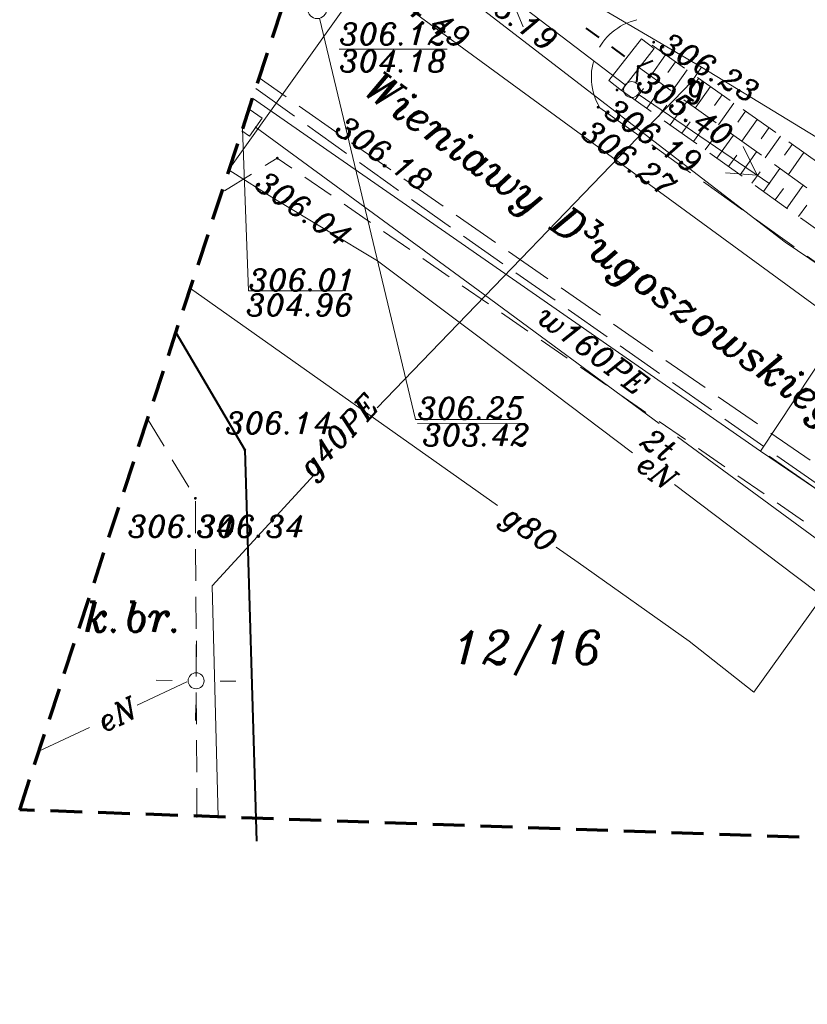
# Model space of a CAD drawing. Extents: x 4615668 to 9294084, y 5334101 to 10688993.
# Tile 1 of 37: x 4651137 to 4651161, y 5338626 to 5338657. Entities that reach past the tile are written whole.
import ezdxf
from ezdxf.enums import TextEntityAlignment as Align

# ---------------------------------------------------------------- set-up
doc = ezdxf.new("R2010")
doc.units = 0
doc.header["$MEASUREMENT"] = 0
for name, pattern in [('BUBZ02', [1.75, 1.25, -0.5]), ('DASHED', [19.05, 12.7, -6.35]), ('KTCR', [1.5, 1, -0.5]), ('KTJZ01', [2, 1.5, -0.5]), ('l215_500', [2.5, 1.5, -0.4125, 0.175, -0.4125]), ('l266_500', [1, 0.5, -0.5]), ('l423_500', [2, 1.5, -0.5]), ('l424_500', [1.5, 1, -0.5]), ('l601_500', [1.5, 1, -0.5]), ('l641_500', [1.5, 1, -0.5]), ('l823_500', [1.75, 1.25, -0.5]), ('l824_500', [1.75, 1.25, -0.5])]:
    doc.linetypes.add(name, pattern=pattern)
for name, color, linetype, lineweight in [('chodnik', 7, 'l423_500', 13), ('e_opisy', 7, 'Continuous', 13), ('e_slupy', 7, 'Continuous', 13), ('eNN', 7, 'Continuous', 13), ('g', 7, 'Continuous', 13), ('g_elem_naziemne', 7, 'Continuous', 13), ('g_opisy', 7, 'Continuous', 13), ('jezdnia', 7, 'l424_500', 13), ('k', 7, 'Continuous', 13), ('k_elem_naziemne', 7, 'Continuous', 13), ('k_rzedne', 7, 'Continuous', 13), ('mur', 7, 'Continuous', 13), ('nr_dzialki', 7, 'Continuous', 13), ('ogr_symb', 7, 'l901_500', 40), ('opisy_drog', 7, 'Continuous', 13), ('pkt_wys', 7, 'Continuous', 13), ('przepust', 7, 'l266_500', 40), ('skarpa_dol', 7, 'l824_500', 13), ('skarpa_gora', 7, 'l823_500', 13), ('skarpa_umoc', 7, 'Continuous', 13), ('t', 7, 'Continuous', 13), ('t_komora', 7, 'l601_500', 13), ('t_opisy', 7, 'Continuous', 13), ('t_rzedne', 7, 'Continuous', 13), ('w', 7, 'Continuous', 13), ('Wymiar', 7, 'Continuous', 9), ('zakresy', 7, 'l215_500', 70)]:
    doc.layers.add(name, color=color, linetype=linetype, lineweight=lineweight)
doc.styles.add('Style-ITALIC_1250', font='ITALIC_1250.shx')
doc.styles.add('txt', font='TXT', dxfattribs={"height": 0.2})
doc.linetypes.add('KTOK05', pattern='A,3.75,[16,dgnlstyle-2015all.shx,S=0.0028,R=0,X=0,Y=0],3.75', length=7.5)
doc.linetypes.add('l901_500', pattern='A,3.75,[38,dgnlstyle-2015all.shx,S=0.0028,R=0,X=0,Y=0],3.75', length=7.5)

# ---------------------------------------------------------------- blocks, each defined once
blk = doc.blocks.new('501_5')
at = {"layer": 'g_elem_naziemne', "linetype": 'Continuous', "lineweight": 13}
h = blk.add_hatch(color=7, dxfattribs=at)
edge = h.paths.add_edge_path()
edge.add_arc((0, 0), 0.125, 0, 360)
blk = doc.blocks.new('140')
at = {"linetype": 'ByBlock', "lineweight": -2}
blk.add_hatch(color=0, dxfattribs=at).paths.add_polyline_path([(0.45, 0, 1), (-0.45, 0, 1)], flags=16)
blk = doc.blocks.new('511_5')
at = {"layer": 'e_slupy', "color": 7, "linetype": 'Continuous', "lineweight": 13}
blk.add_circle((0, 0), 0.25, dxfattribs=at)
blk = doc.blocks.new('515_5')
at = {"layer": 'e_slupy', "color": 7, "linetype": 'Continuous', "lineweight": 13}
for p, q in [((0, 0.75), (0, 1.25)), ((-1.25, 0), (-0.75, 0)), ((0.75, 0), (1.25, 0)), ((0, -1.25), (0, -0.75))]:
    blk.add_line(p, q, dxfattribs=at)
blk = doc.blocks.new('SUPE04')
at = {"layer": 'e_slupy', "color": 1, "linetype": 'Continuous', "lineweight": 13}
for p, q in [((95.32, 0), (78, 10)), ((5, 0), (105, 0)), ((78, -10), (95.32, 0))]:
    blk.add_line(p, q, dxfattribs=at)
blk = doc.blocks.new('SUPE4')
at = {"layer": 'e_slupy', "color": 1, "linetype": 'Continuous', "lineweight": 13, "xscale": 0.05, "yscale": 0.05, "zscale": 0.05}
blk.add_blockref('SUPE04', (0, 0), dxfattribs=at)
blk = doc.blocks.new('506_5')
at = {"layer": 'k_elem_naziemne', "color": 24, "linetype": 'Continuous', "lineweight": 13}
blk.add_circle((0, 0), 0.3, dxfattribs=at)
blk = doc.blocks.new('G$C3390F2A0')
at = {"layer": 'chodnik', "color": 7, "linetype": 'KTCR', "lineweight": 13, "flags": 128}
for points in [[(45.962, 8.9), (37.417, 15.547), (15.01, 31.011), (13.269, 29.938)], [(10.943, 22.827), (12.442, 20.338), (12.488, 10.321)]]:
    blk.add_lwpolyline(points, dxfattribs=at)
at = {"layer": 'eNN', "color": 1, "linetype": 'Continuous', "lineweight": 13}
for p, q in [((12.174, 14.572), (10.612, 13.842)), ((9.119, 13.143), (7.534, 12.403))]:
    blk.add_line(p, q, dxfattribs=at)
at = {"layer": 'eNN', "color": 1, "linetype": 'Continuous', "lineweight": 13, "flags": 128}
for points in [[(16.424, 39.584), (19.851, 36.916), (30.945, 28.369), (38.616, 23.186)], [(18.153, 27.786), (14.959, 29.718), (13.496, 30.63)], [(26.15, 21.761), (22.729, 24.349), (18.153, 27.786)], [(43.02, 9.04), (31.239, 17.914), (31.239, 17.914), (31.239, 17.914), (27.466, 20.767)]]:
    blk.add_lwpolyline(points, dxfattribs=at)
at = {"layer": 'g', "color": 52, "linetype": 'Continuous', "lineweight": 13}
for p, q in [((28.005, 33.406), (28.313, 33.861)), ((28.005, 33.406), (18.14, 23.172)), ((16.162, 21.071), (12.97, 17.591)), ((12.97, 17.591), (13.16, 10.339))]:
    blk.add_line(p, q, dxfattribs=at)
at = {"layer": 'g', "color": 52, "linetype": 'Continuous', "lineweight": 13, "flags": 128}
for points in [[(44.972, 23.653), (42.903, 24.972), (28.313, 33.861), (18.453, 39.663), (16.834, 40.838)], [(21.915, 20.108), (12.283, 26.923)], [(42.903, 24.972), (37.514, 24.782), (29.961, 14.256), (27.932, 15.851), (24.448, 18.317), (23.755, 18.807)]]:
    blk.add_lwpolyline(points, dxfattribs=at)
at = {"layer": 'jezdnia', "color": 7, "linetype": 'KTJZ01', "lineweight": 13, "flags": 128}
for points in [[(49.651, 8.785), (38.076, 17.128), (38.076, 17.128), (17.149, 31.624), (17.149, 31.624), (14.444, 33.529)], [(14.335, 33.196), (18.995, 29.864), (40.315, 14.921), (49.022, 8.807)], [(25.128, 32.593), (40.991, 21.231), (53.061, 12.555), (63.58, 4.457)]]:
    blk.add_lwpolyline(points, dxfattribs=at)
at = {"layer": 'jezdnia', "color": 7, "linetype": 'KTJZ01', "lineweight": 13, "extrusion": (0, 0, -1)}
blk.add_arc((-26.713, 33.552), 1.852, 328.8199, 76.6416, dxfattribs=at)
blk.add_arc((-26.713, 33.552), 1.852, 328.8199, 76.6416, dxfattribs=at)
blk.add_arc((-26.713, 33.552), 1.852, 328.8199, 76.6416, dxfattribs=at)
blk.add_arc((-26.713, 33.552), 1.852, 328.8199, 76.6416, dxfattribs=at)
at = {"layer": 'k', "color": 24, "linetype": 'Continuous', "lineweight": 13}
for p, q in [((18.039, 36.514), (40.12, 20.353)), ((17.623, 36.447), (13.517, 30.696))]:
    blk.add_line(p, q, dxfattribs=at)
at = {"layer": 'k_rzedne', "color": 24, "linetype": 'Continuous', "lineweight": 13, "flags": 128}
blk.add_lwpolyline([(16.332, 35.404), (19.343, 22.811), (22.428, 22.811)], dxfattribs=at)
at = {"layer": 'mur', "color": 7, "linetype": 'Continuous', "lineweight": 13}
for p, q in [((25.408, 33.443), (26.434, 34.76)), ((26.434, 34.76), (26.828, 34.452)), ((25.802, 33.136), (26.828, 34.452)), ((25.408, 33.443), (25.802, 33.136))]:
    blk.add_line(p, q, dxfattribs=at)
at = {"layer": 'ogr_symb', "color": 7, "linetype": 'KTOK05', "lineweight": 40}
blk.add_lwpolyline([(11.829, 25.536), (13.99, 21.86), (14.36, 9.581)], dxfattribs=at)
at = {"layer": 'przepust', "color": 7, "linetype": 'Continuous', "lineweight": 40}
for p, q in [((24.691, 35.093), (25.094, 34.798)), ((25.497, 34.502), (25.9, 34.206)), ((26.304, 33.911), (26.33, 33.892))]:
    blk.add_line(p, q, dxfattribs=at)
at = {"layer": 'przepust', "color": 7, "linetype": 'Continuous', "lineweight": 40, "flags": 128}
blk.add_lwpolyline([(26.291, 33.393), (26.33, 33.892), (26.793, 34.079)], dxfattribs=at)
at = {"layer": 'skarpa_dol', "color": 7, "linetype": 'BUBZ02', "lineweight": 13, "flags": 128}
blk.add_lwpolyline([(26.336, 33.864), (41.919, 22.712), (59.003, 10.777), (64.746, 7.808)], dxfattribs=at)
at = {"layer": 'skarpa_gora', "color": 7, "linetype": 'BUBZ02', "lineweight": 13, "flags": 128}
blk.add_lwpolyline([(26.764, 34.555), (42.408, 23.493), (59.52, 11.624), (65.395, 8.929), (64.746, 7.808), (64.206, 6.687), (58.454, 9.941), (41.42, 21.992), (25.687, 33.228)], dxfattribs=at)
at = {"layer": 'skarpa_umoc', "color": 7, "linetype": 'Continuous', "lineweight": 13}
for p, q in [((26.718, 33.583), (27.191, 34.253)), ((26.718, 33.583), (27.191, 34.253)), ((26.718, 33.583), (27.191, 34.253)), ((26.718, 33.583), (27.191, 34.253)), ((27.497, 34.037), (27.26, 33.701)), ((27.497, 34.037), (27.26, 33.701)), ((27.497, 34.037), (27.26, 33.701)), ((27.497, 34.037), (27.26, 33.701)), ((27.388, 33.105), (27.864, 33.778)), ((27.388, 33.105), (27.864, 33.778)), ((27.388, 33.105), (27.864, 33.778)), ((27.388, 33.105), (27.864, 33.778)), ((28.23, 33.518), (27.992, 33.181)), ((28.23, 33.518), (27.992, 33.181)), ((28.23, 33.518), (27.992, 33.181)), ((28.23, 33.518), (27.992, 33.181)), ((26.235, 32.836), (26.495, 33.2)), ((26.235, 32.836), (26.495, 33.2)), ((26.235, 32.836), (26.495, 33.2)), ((26.235, 32.836), (26.495, 33.2)), ((27.121, 33.302), (26.601, 32.575)), ((27.121, 33.302), (26.601, 32.575)), ((27.121, 33.302), (26.601, 32.575)), ((27.121, 33.302), (26.601, 32.575)), ((28.119, 32.583), (28.597, 33.259)), ((28.119, 32.583), (28.597, 33.259)), ((28.119, 32.583), (28.597, 33.259)), ((28.119, 32.583), (28.597, 33.259)), ((27.852, 32.779), (27.333, 32.052)), ((27.852, 32.779), (27.333, 32.052)), ((27.852, 32.779), (27.333, 32.052)), ((27.852, 32.779), (27.333, 32.052)), ((28.964, 33), (28.724, 32.661)), ((28.964, 33), (28.724, 32.661)), ((28.964, 33), (28.724, 32.661)), ((28.964, 33), (28.724, 32.661)), ((26.967, 32.313), (27.227, 32.677)), ((26.967, 32.313), (27.227, 32.677)), ((26.967, 32.313), (27.227, 32.677)), ((26.967, 32.313), (27.227, 32.677)), ((28.85, 32.061), (29.33, 32.74)), ((28.85, 32.061), (29.33, 32.74)), ((28.85, 32.061), (29.33, 32.74)), ((28.85, 32.061), (29.33, 32.74)), ((29.697, 32.481), (29.456, 32.14)), ((29.697, 32.481), (29.456, 32.14)), ((29.697, 32.481), (29.456, 32.14)), ((29.697, 32.481), (29.456, 32.14)), ((27.699, 31.791), (27.958, 32.154)), ((27.699, 31.791), (27.958, 32.154)), ((27.699, 31.791), (27.958, 32.154)), ((27.699, 31.791), (27.958, 32.154)), ((28.583, 32.255), (28.065, 31.529)), ((28.583, 32.255), (28.065, 31.529)), ((28.583, 32.255), (28.065, 31.529)), ((28.583, 32.255), (28.065, 31.529)), ((29.581, 31.539), (30.064, 32.222)), ((29.581, 31.539), (30.064, 32.222)), ((29.581, 31.539), (30.064, 32.222)), ((29.581, 31.539), (30.064, 32.222)), ((30.43, 31.963), (30.188, 31.62)), ((30.43, 31.963), (30.188, 31.62)), ((30.43, 31.963), (30.188, 31.62)), ((30.43, 31.963), (30.188, 31.62)), ((28.431, 31.268), (28.69, 31.631)), ((28.431, 31.268), (28.69, 31.631)), ((28.431, 31.268), (28.69, 31.631)), ((28.431, 31.268), (28.69, 31.631)), ((29.315, 31.732), (28.797, 31.007)), ((29.315, 31.732), (28.797, 31.007)), ((29.315, 31.732), (28.797, 31.007)), ((29.315, 31.732), (28.797, 31.007)), ((30.311, 31.016), (30.797, 31.703)), ((30.311, 31.016), (30.797, 31.703)), ((30.311, 31.016), (30.797, 31.703)), ((30.311, 31.016), (30.797, 31.703)), ((30.046, 31.209), (29.528, 30.484)), ((30.046, 31.209), (29.528, 30.484)), ((30.046, 31.209), (29.528, 30.484)), ((30.046, 31.209), (29.528, 30.484)), ((31.164, 31.444), (30.92, 31.1)), ((31.164, 31.444), (30.92, 31.1)), ((31.164, 31.444), (30.92, 31.1)), ((31.164, 31.444), (30.92, 31.1)), ((29.163, 30.746), (29.421, 31.108)), ((29.163, 30.746), (29.421, 31.108)), ((29.163, 30.746), (29.421, 31.108)), ((29.163, 30.746), (29.421, 31.108)), ((31.042, 30.494), (31.53, 31.185)), ((31.042, 30.494), (31.53, 31.185)), ((31.042, 30.494), (31.53, 31.185)), ((31.042, 30.494), (31.53, 31.185)), ((30.777, 30.685), (30.26, 29.962)), ((30.777, 30.685), (30.26, 29.962)), ((30.777, 30.685), (30.26, 29.962)), ((30.777, 30.685), (30.26, 29.962)), ((29.894, 30.223), (30.153, 30.585)), ((29.894, 30.223), (30.153, 30.585)), ((29.894, 30.223), (30.153, 30.585)), ((29.894, 30.223), (30.153, 30.585)), ((30.626, 29.7), (30.884, 30.062)), ((30.626, 29.7), (30.884, 30.062)), ((30.626, 29.7), (30.884, 30.062)), ((30.626, 29.7), (30.884, 30.062)), ((31.508, 30.162), (30.992, 29.439)), ((31.508, 30.162), (30.992, 29.439)), ((31.508, 30.162), (30.992, 29.439)), ((31.508, 30.162), (30.992, 29.439)), ((31.358, 29.178), (31.616, 29.539)), ((31.358, 29.178), (31.616, 29.539)), ((31.358, 29.178), (31.616, 29.539)), ((31.358, 29.178), (31.616, 29.539))]:
    blk.add_line(p, q, dxfattribs=at)
at = {"layer": 't', "color": 30, "linetype": 'Continuous', "lineweight": 13, "flags": 128}
for points in [[(14.318, 31.995), (21.311, 26.864), (26.99, 22.684)], [(27.565, 22.269), (33.338, 18.028), (45.572, 9.058)]]:
    blk.add_lwpolyline(points, dxfattribs=at)
at = {"layer": 't_komora', "color": 30, "linetype": 'Continuous', "lineweight": 13, "flags": 128}
blk.add_lwpolyline([(14.124, 32.55), (14.534, 32.263), (14.14, 31.701), (13.901, 31.869)], dxfattribs=at)
at = {"layer": 't_rzedne', "color": 30, "linetype": 'Continuous', "lineweight": 13, "flags": 128}
blk.add_lwpolyline([(13.922, 31.933), (14.112, 26.849), (17.057, 26.844)], dxfattribs=at)
at = {"layer": 'w', "color": 160, "linetype": 'Continuous', "lineweight": 13}
blk.add_line((30.171, 21.813), (35.996, 30.649), dxfattribs=at)
at = {"layer": 'w', "color": 160, "linetype": 'Continuous', "lineweight": 13, "flags": 128}
blk.add_lwpolyline([(30.434, 21.663), (32.148, 20.461), (30.171, 21.813), (14.235, 32.892)], dxfattribs=at)
at = {"layer": 'zakresy', "color": 217, "linetype": 'l641_500', "lineweight": 70, "flags": 128}
blk.add_lwpolyline([(6.931, 10.558), (39.477, 110.069), (74.623, 175.45), (179.151, 163.591), (168.968, 97.168), (66.518, 8.467), (6.931, 10.558)], dxfattribs=at)
at = {"layer": 'e_slupy', "color": 1, "linetype": 'Continuous', "lineweight": 13}
for rotation in [142.5715281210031, 325.6934832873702]:
    blk.add_blockref('SUPE4', (26.124, 33.161), dxfattribs=dict(at, rotation=rotation))
at = {"layer": 'e_slupy', "color": 7, "linetype": 'Continuous', "lineweight": 13}
for p in [(26.124, 33.161), (26.124, 33.161), (12.464, 14.609)]:
    blk.add_blockref('511_5', p, dxfattribs=at)
at = {"layer": 'e_slupy', "color": 7, "linetype": 'Continuous', "lineweight": 13, "rotation": 359.2778695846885}
blk.add_blockref('515_5', (12.464, 14.609), dxfattribs=at)
at = {"layer": 'g_elem_naziemne', "color": 7, "linetype": 'Continuous', "lineweight": 13, "rotation": 270.0657796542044}
blk.add_blockref('501_5', (28.003, 33.408), dxfattribs=at)
at = {"layer": 'k_elem_naziemne', "color": 24, "linetype": 'Continuous', "lineweight": 13, "rotation": 280.4785336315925}
blk.add_blockref('506_5', (16.263, 35.692), dxfattribs=at)
at = {"layer": 'pkt_wys', "color": 7, "linetype": 'Continuous', "lineweight": 13, "xscale": 0.1, "yscale": 0.1, "zscale": 0.1, "rotation": 0.06578024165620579}
for p in [(26.817, 34.651), (26.817, 34.651), (26.817, 34.651), (26.817, 34.651), (26.33, 33.892), (26.33, 33.892), (26.33, 33.892), (26.33, 33.892), (25.665, 33.152), (25.665, 33.152), (25.665, 33.152), (25.665, 33.152), (25.073, 32.611), (25.073, 32.611), (25.073, 32.611), (25.073, 32.611), (17.149, 31.624), (17.149, 31.624), (17.149, 31.624), (17.149, 31.624), (15.01, 31.011), (15.01, 31.011), (15.01, 31.011), (15.01, 31.011), (13.99, 21.86), (13.99, 21.86), (13.99, 21.86), (13.99, 21.86), (12.442, 20.338), (12.442, 20.338), (12.442, 20.338), (12.442, 20.338)]:
    blk.add_blockref('140', p, dxfattribs=at)
at = {"layer": 'e_opisy', "color": 1, "linetype": 'Continuous', "lineweight": 13, "style": 'Style-ITALIC_1250'}
blk.add_text('eN', height=0.68, rotation=25.0615, dxfattribs=at).set_placement((9.427, 13.287), align=Align.MIDDLE_LEFT)
at = {"layer": 'e_opisy', "color": 1, "linetype": 'Continuous', "lineweight": 13, "insert": (26.421, 21.556), "char_height": 0.68, "attachment_point": 4, "rotation": 322.906, "line_spacing_factor": 0.722892, "style": 'Style-ITALIC_1250'}
blk.add_mtext('\\FITALIC_1250.shx;eN', dxfattribs=at)
at = {"layer": 'g', "color": 52, "linetype": 'Continuous', "lineweight": 13, "insert": (17.03, 22.235), "char_height": 0.68, "attachment_point": 5, "rotation": 46.7352, "line_spacing_factor": 0.722892, "style": 'txt'}
blk.add_mtext('\\FITALIC_1250.shx;g40PE', dxfattribs=at)
at = {"layer": 'g_elem_naziemne', "color": 7, "linetype": 'Continuous', "lineweight": 13, "style": 'Style-ITALIC_1250'}
blk.add_text('g', height=0.68, dxfattribs=at).set_placement((28.16, 33.289), align=Align.MIDDLE_CENTER)
at = {"layer": 'g_opisy', "color": 52, "linetype": 'Continuous', "lineweight": 13, "style": 'Style-ITALIC_1250'}
blk.add_text('g80', height=0.68, rotation=324.7196, dxfattribs=at).set_placement((22.193, 19.912), align=Align.MIDDLE_LEFT)
at = {"layer": 'k', "color": 24, "linetype": 'Continuous', "lineweight": 13, "insert": (19.356, 35.365), "char_height": 0.68, "attachment_point": 8, "rotation": 324.7138, "line_spacing_factor": 0.722892, "style": 'txt'}
blk.add_mtext('\\FITALIC_1250.shx;304.49', dxfattribs=at)
at = {"layer": 'k_rzedne', "color": 24, "linetype": 'Continuous', "lineweight": 13, "char_height": 0.68, "rotation": 0.0658, "line_spacing_factor": 0.722892, "style": 'txt'}
for s, insert, attachment_point in [('\\FITALIC_1250.shx;\\L306.12', (16.955, 34.564), 7), ('\\FITALIC_1250.shx;304.18', (16.952, 34.396), 1), ('\\FITALIC_1250.shx;\\L306.25', (19.406, 22.823), 7), ('\\FITALIC_1250.shx;303.42', (19.56, 22.664), 1)]:
    blk.add_mtext(s, dxfattribs=dict(at, insert=insert, attachment_point=attachment_point))
at = {"layer": 'nr_dzialki', "color": 96, "linetype": 'Continuous', "lineweight": 13, "style": 'Style-ITALIC_1250'}
blk.add_text('12/16', height=1.04, dxfattribs=at).set_placement((20.498, 15.135))
at = {"layer": 'opisy_drog', "color": 7, "linetype": 'Continuous', "lineweight": 13, "style": 'Style-ITALIC_1250'}
blk.add_text('Wieniawy D%%179ugoszowskiego', height=0.94, rotation=324.3447, dxfattribs=at).set_placement((25.541, 27.97), align=Align.MIDDLE_CENTER)
blk.add_text('k.br.', height=0.94, dxfattribs=at).set_placement((10.513, 16.615), align=Align.MIDDLE_CENTER)
at = {"layer": 'pkt_wys', "color": 7, "linetype": 'Continuous', "lineweight": 13, "char_height": 0.68, "attachment_point": 7, "line_spacing_factor": 0.722892, "style": 'Style-ITALIC_1250'}
for s, insert, rotation in [('\\FITALIC_1250.shx; 306.19', (20.372, 36.602), 323.7521), ('\\FITALIC_1250.shx;306.23', (26.934, 34.411), 329.9415), ('\\FITALIC_1250.shx;306.23', (26.934, 34.411), 329.9415), ('\\FITALIC_1250.shx;306.23', (26.934, 34.411), 329.9415), ('\\FITALIC_1250.shx;306.23', (26.934, 34.411), 329.9415), ('\\FITALIC_1250.shx;305.40', (26.216, 33.263), 325.3584), ('\\FITALIC_1250.shx;305.40', (26.216, 33.263), 325.3584), ('\\FITALIC_1250.shx;305.40', (26.216, 33.263), 325.3584), ('\\FITALIC_1250.shx;305.40', (26.216, 33.263), 325.3584), ('\\FITALIC_1250.shx;306.19', (25.211, 32.366), 326.2338), ('\\FITALIC_1250.shx;306.19', (25.211, 32.366), 326.2338), ('\\FITALIC_1250.shx;306.19', (25.211, 32.366), 326.2338), ('\\FITALIC_1250.shx;306.19', (25.211, 32.366), 326.2338), ('\\FITALIC_1250.shx; 306.18', (16.379, 32.087), 325.8653), ('\\FITALIC_1250.shx;306.27', (24.478, 31.714), 324.0112), ('\\FITALIC_1250.shx;306.27', (24.478, 31.714), 324.0112), ('\\FITALIC_1250.shx;306.27', (24.478, 31.714), 324.0112), ('\\FITALIC_1250.shx;306.27', (24.478, 31.714), 324.0112), ('\\FITALIC_1250.shx; 306.04', (13.867, 30.361), 325.3894), ('\\FITALIC_1250.shx; 306.04', (13.867, 30.361), 325.3894), ('\\FITALIC_1250.shx; 306.04', (13.867, 30.361), 325.3894), ('\\FITALIC_1250.shx; 306.04', (13.867, 30.361), 325.3894), ('\\FITALIC_1250.shx; 306.14', (12.912, 22.356), 0.0658), ('\\FITALIC_1250.shx; 306.34', (9.852, 19.116), 0.0658), ('\\FITALIC_1250.shx; 306.34', (12.027, 19.116), 0.0658), ('\\FITALIC_1250.shx; 306.34', (12.027, 19.116), 0.0658), ('\\FITALIC_1250.shx; 306.34', (12.027, 19.116), 0.0658)]:
    blk.add_mtext(s, dxfattribs=dict(at, insert=insert, rotation=rotation))
at = {"layer": 't_opisy', "color": 30, "linetype": 'Continuous', "lineweight": 13, "insert": (26.348, 22.02), "char_height": 0.68, "attachment_point": 7, "rotation": 325.8744, "line_spacing_factor": 0.722892, "style": 'txt'}
blk.add_mtext('\\FITALIC_1250.shx;2t', dxfattribs=at)
at = {"layer": 't_rzedne', "color": 30, "linetype": 'Continuous', "lineweight": 13, "style": 'Style-ITALIC_1250'}
blk.add_text('306.01', height=0.68, dxfattribs=at).set_placement((14.112, 26.849))
blk.add_text('304.96', height=0.68, dxfattribs=at).set_placement((14.032, 26.739), align=Align.TOP_LEFT)
at = {"layer": 'w', "color": 160, "linetype": 'Continuous', "lineweight": 13, "insert": (24.919, 24.986), "char_height": 0.68, "attachment_point": 5, "rotation": 323.2392, "line_spacing_factor": 0.722892, "style": 'txt'}
blk.add_mtext('\\FITALIC_1250.shx;w160PE', dxfattribs=at)

msp = doc.modelspace()

# ---------------------------------------------------------------- block references
at = {"layer": 'Wymiar', "color": 242, "linetype": 'DASHED', "lineweight": 30, "ltscale": 0.01}
msp.add_blockref('G$C3390F2A0', (4651129.64, 5338621.247), dxfattribs=at)

doc.saveas('drawing.dxf')
